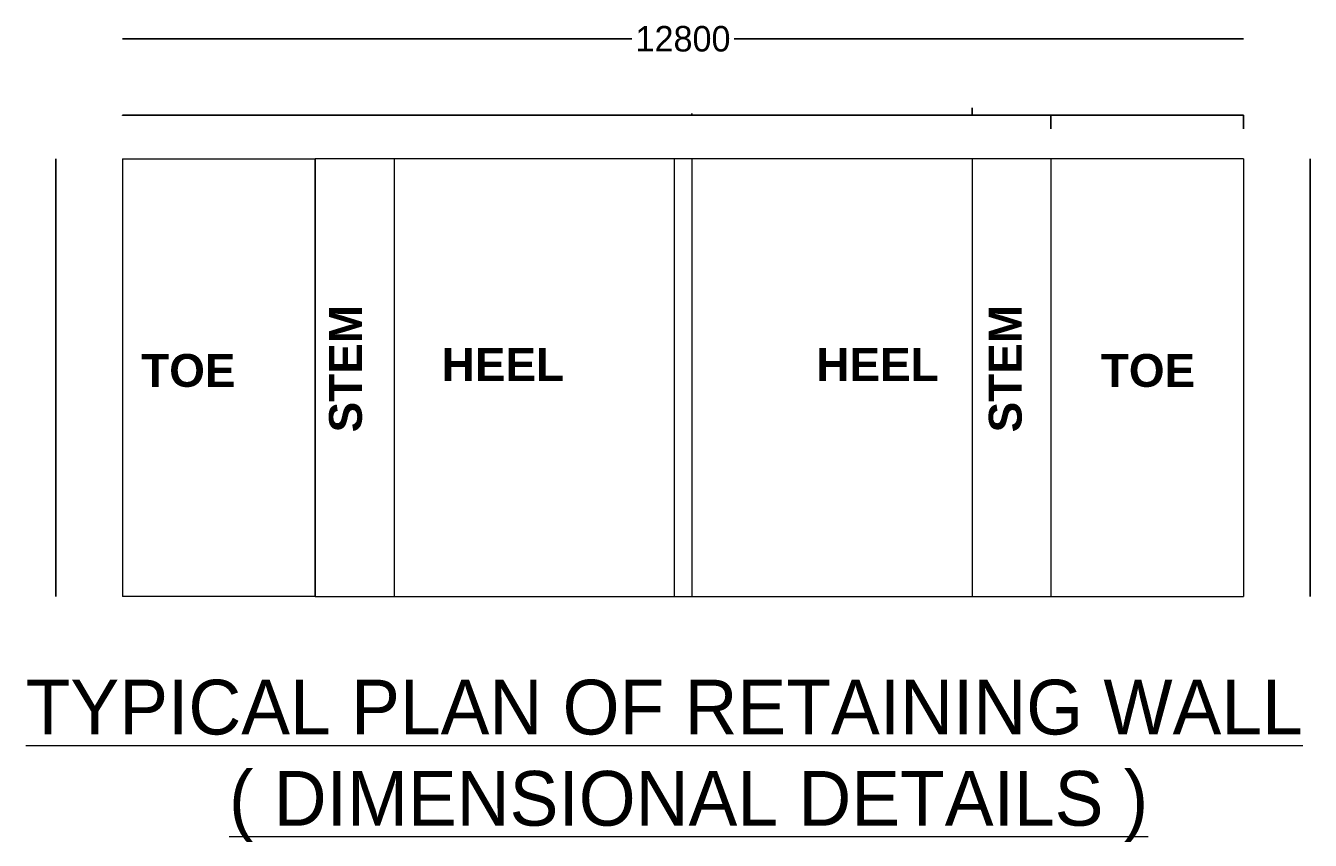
# Model space of a CAD drawing. Header units: millimetres. Extents: x -20950785 to 389010297, y -11535949 to 14056629.
# Tile 29 of 256: x 8796247 to 8871686, y -1840327 to -1792475. Entities that reach past the tile are written whole.
import ezdxf

# ---------------------------------------------------------------- set-up
doc = ezdxf.new("R2010")
doc.units = ezdxf.units.MM
doc.header["$LTSCALE"] = 60
doc.header["$MEASUREMENT"] = 0
doc.layers.add('AAA', color=210, linetype='Continuous')
doc.layers.add('TEXT', color=7, linetype='Continuous')
doc.dimstyles.get("Standard").update_dxf_attribs({"dimtxt": 400, "dimasz": 215, "dimexe": 0.18, "dimexo": 0.0625, "dimgap": 0.09, "dimtad": 0, "dimtih": 1, "dimtoh": 1, "dimdec": 0, "dimzin": 4, "dimdsep": 46, "dimtxsty": 'Standard', "dimblk": 'OPEN90', "dimcen": 0, "dimadec": 0, "dimazin": 1, "dimtfac": 1, "dimtdec": 0, "dimtix": 1, "dimtofl": 0, "dimtmove": 0, "dimatfit": 3, "dimldrblk": 'OPEN30', "dimfxl": 1, "dimtolj": 1, "dimtzin": 0, "dimarcsym": 0})

# ---------------------------------------------------------------- blocks, each defined once
blk = doc.blocks.new('_Open90')
at = {"color": 0, "linetype": 'ByBlock', "lineweight": -2}
for p, q in [((0, 0), (-1, 0)), ((-0.5, 0.5), (0, 0)), ((0, 0), (-0.5, -0.5))]:
    blk.add_line(p, q, dxfattribs=at)
blk = doc.blocks.new('*D633')
at = {"layer": 'Defpoints', "color": 0, "lineweight": 9, "ltscale": 2, "transparency": 16777216}
for p in [(8871684, -1800295), (8871684, -1800295), (8871684, -1826009)]:
    blk.add_point(p, dxfattribs=at)
at = {"layer": 'TEXT', "color": 0, "lineweight": -2, "ltscale": 2, "transparency": 16777216}
for p, q in [((8871684, -1800295), (8871684, -1800295)), ((8871684, -1800296), (8871684, -1813145)), ((8871684, -1826008), (8871684, -1813159)), ((8871684, -1826009), (8871684, -1826009))]:
    blk.add_line(p, q, dxfattribs=at)
for p, rotation in [((8871684, -1800295), 90), ((8871684, -1826009), 270)]:
    blk.add_blockref('_Open90', p, dxfattribs=dict(at, rotation=rotation))
at = {"layer": 'TEXT', "color": 0, "lineweight": 9, "ltscale": 2, "transparency": 16777216, "insert": (8871684, -1813152), "char_height": 1.7, "attachment_point": 5, "rotation": 270}
blk.add_mtext('\\A1;{\\H2.35294x;7650}', dxfattribs=at)
blk = doc.blocks.new('_Open30')
at = {"color": 0, "linetype": 'ByBlock', "lineweight": -2}
for p, q in [((-1, 0), (0, 0)), ((0, 0), (-1, 0)), ((0, 0), (-1, 0))]:
    blk.add_line(p, q, dxfattribs=at)
blk = doc.blocks.new('*D634')
at = {"layer": 'Defpoints', "color": 0, "lineweight": 9, "ltscale": 2, "transparency": 16777216}
for p in [(8801934, -1793252), (8801934, -1793252), (8867763, -1793252)]:
    blk.add_point(p, dxfattribs=at)
at = {"layer": 'TEXT', "color": 0, "lineweight": -2, "ltscale": 2, "transparency": 16777216}
for p, q in [((8801934, -1793252), (8801934, -1793252)), ((8801939, -1793252), (8831849, -1793252)), ((8867758, -1793252), (8837849, -1793252)), ((8867763, -1793252), (8867763, -1793252))]:
    blk.add_line(p, q, dxfattribs=at)
at = {"layer": 'TEXT', "color": 0, "lineweight": -2, "ltscale": 2, "transparency": 16777216, "xscale": 5, "yscale": 5, "zscale": 5, "rotation": 180}
blk.add_blockref('_Open90', (8801934, -1793252), dxfattribs=at)
at = {"layer": 'TEXT', "color": 0, "lineweight": -2, "ltscale": 2, "transparency": 16777216, "xscale": 5, "yscale": 5, "zscale": 5}
blk.add_blockref('_Open90', (8867763, -1793252), dxfattribs=at)
at = {"layer": 'TEXT', "color": 0, "lineweight": 9, "ltscale": 2, "transparency": 16777216, "insert": (8834849, -1793252), "char_height": 1.7, "attachment_point": 5}
blk.add_mtext('\\A1;{\\H882.35294x;12800}', dxfattribs=at)
blk = doc.blocks.new('*D635')
at = {"layer": 'Defpoints', "color": 0, "lineweight": 9, "ltscale": 2, "transparency": 16777216}
for p in [(8798019, -1800295), (8798019, -1800295), (8798019, -1826009)]:
    blk.add_point(p, dxfattribs=at)
at = {"layer": 'TEXT', "color": 0, "lineweight": -2, "ltscale": 2, "transparency": 16777216}
for p, q in [((8798019, -1800295), (8798019, -1800295)), ((8798019, -1800296), (8798019, -1813145)), ((8798019, -1826008), (8798019, -1813159)), ((8798019, -1826009), (8798019, -1826009))]:
    blk.add_line(p, q, dxfattribs=at)
for p, rotation in [((8798019, -1800295), 90), ((8798019, -1826009), 270)]:
    blk.add_blockref('_Open90', p, dxfattribs=dict(at, rotation=rotation))
at = {"layer": 'TEXT', "color": 0, "lineweight": 9, "ltscale": 2, "transparency": 16777216, "insert": (8798019, -1813152), "char_height": 1.7, "attachment_point": 5, "rotation": 90}
blk.add_mtext('\\A1;{\\H2.35294x;7650}', dxfattribs=at)
blk = doc.blocks.new('*D636')
at = {"layer": 'Defpoints', "color": 0, "lineweight": 9, "ltscale": 2, "transparency": 16777216}
for p in [(8856449, -1797730), (8856449, -1798529), (8867763, -1798529)]:
    blk.add_point(p, dxfattribs=at)
at = {"layer": 'TEXT', "color": 0, "lineweight": -2, "ltscale": 2, "transparency": 16777216}
for p, q in [((8856449, -1798529), (8856449, -1797730)), ((8856450, -1797730), (8862101, -1797730)), ((8867762, -1797730), (8862111, -1797730)), ((8867763, -1798529), (8867763, -1797730))]:
    blk.add_line(p, q, dxfattribs=at)
at = {"layer": 'TEXT', "color": 0, "lineweight": -2, "ltscale": 2, "transparency": 16777216, "rotation": 180}
blk.add_blockref('_Open90', (8856449, -1797730), dxfattribs=at)
at = {"layer": 'TEXT', "color": 0, "lineweight": -2, "ltscale": 2, "transparency": 16777216}
blk.add_blockref('_Open90', (8867763, -1797730), dxfattribs=at)
at = {"layer": 'TEXT', "color": 0, "lineweight": 9, "ltscale": 2, "transparency": 16777216, "insert": (8862106, -1797730), "char_height": 1.7, "attachment_point": 5}
blk.add_mtext('\\A1;{\\H1.76471x;2200}', dxfattribs=at)
blk = doc.blocks.new('*D637')
at = {"layer": 'Defpoints', "color": 0, "lineweight": 9, "ltscale": 2, "transparency": 16777216}
for p in [(8851820, -1797730), (8851820, -1797730), (8856449, -1797730)]:
    blk.add_point(p, dxfattribs=at)
at = {"layer": 'TEXT', "color": 0, "lineweight": -2, "ltscale": 2, "transparency": 16777216}
for p, q in [((8851820, -1797730), (8851820, -1797730)), ((8851821, -1797730), (8854131, -1797730)), ((8856448, -1797730), (8854138, -1797730)), ((8856449, -1797730), (8856449, -1797730))]:
    blk.add_line(p, q, dxfattribs=at)
at = {"layer": 'TEXT', "color": 0, "lineweight": -2, "ltscale": 2, "transparency": 16777216, "rotation": 180}
blk.add_blockref('_Open90', (8851820, -1797730), dxfattribs=at)
at = {"layer": 'TEXT', "color": 0, "lineweight": -2, "ltscale": 2, "transparency": 16777216}
blk.add_blockref('_Open90', (8856449, -1797730), dxfattribs=at)
at = {"layer": 'TEXT', "color": 0, "lineweight": 9, "ltscale": 2, "transparency": 16777216, "insert": (8854134, -1797730), "char_height": 1.7, "attachment_point": 5}
blk.add_mtext('\\A1;{\\H1.76471x;900}', dxfattribs=at)
blk = doc.blocks.new('*D638')
at = {"layer": 'Defpoints', "color": 0, "lineweight": 9, "ltscale": 2, "transparency": 16777216}
for p in [(8835363, -1797633), (8851820, -1797304), (8835363, -1797737)]:
    blk.add_point(p, dxfattribs=at)
at = {"layer": 'TEXT', "color": 0, "lineweight": -2, "ltscale": 2, "transparency": 16777216}
for p, q in [((8835363, -1797633), (8835363, -1797737)), ((8851820, -1797304), (8851820, -1797737)), ((8835364, -1797737), (8843586, -1797737)), ((8851819, -1797737), (8843597, -1797737))]:
    blk.add_line(p, q, dxfattribs=at)
at = {"layer": 'TEXT', "color": 0, "lineweight": -2, "ltscale": 2, "transparency": 16777216, "rotation": 180}
blk.add_blockref('_Open90', (8835363, -1797737), dxfattribs=at)
at = {"layer": 'TEXT', "color": 0, "lineweight": -2, "ltscale": 2, "transparency": 16777216}
blk.add_blockref('_Open90', (8851820, -1797737), dxfattribs=at)
at = {"layer": 'TEXT', "color": 0, "lineweight": 9, "ltscale": 2, "transparency": 16777216, "insert": (8843592, -1797737), "char_height": 1.7, "attachment_point": 5}
blk.add_mtext('\\A1;{\\H1.76471x;3200}', dxfattribs=at)
blk = doc.blocks.new('*D639')
at = {"layer": 'Defpoints', "color": 0, "lineweight": 9, "ltscale": 2, "transparency": 16777216}
for p in [(8834334, -1797737), (8834334, -1797737), (8835363, -1797737)]:
    blk.add_point(p, dxfattribs=at)
at = {"layer": 'TEXT', "color": 0, "lineweight": -2, "ltscale": 2, "transparency": 16777216}
for p, q in [((8834334, -1797737), (8834334, -1797737)), ((8834335, -1797737), (8834845, -1797737)), ((8835362, -1797737), (8834852, -1797737)), ((8835363, -1797737), (8835363, -1797737))]:
    blk.add_line(p, q, dxfattribs=at)
at = {"layer": 'TEXT', "color": 0, "lineweight": -2, "ltscale": 2, "transparency": 16777216, "rotation": 180}
blk.add_blockref('_Open90', (8834334, -1797737), dxfattribs=at)
at = {"layer": 'TEXT', "color": 0, "lineweight": -2, "ltscale": 2, "transparency": 16777216}
blk.add_blockref('_Open90', (8835363, -1797737), dxfattribs=at)
at = {"layer": 'TEXT', "color": 0, "lineweight": 9, "ltscale": 2, "transparency": 16777216, "insert": (8834849, -1797737), "char_height": 1.7, "attachment_point": 5}
blk.add_mtext('\\A1;{\\H1.76471x;200}', dxfattribs=at)
blk = doc.blocks.new('*D640')
at = {"layer": 'Defpoints', "color": 0, "lineweight": 9, "ltscale": 2, "transparency": 16777216}
for p in [(8817877, -1797737), (8817877, -1797737), (8834334, -1797737)]:
    blk.add_point(p, dxfattribs=at)
at = {"layer": 'TEXT', "color": 0, "lineweight": -2, "ltscale": 2, "transparency": 16777216}
for p, q in [((8817877, -1797737), (8817877, -1797737)), ((8817878, -1797737), (8826101, -1797737)), ((8834333, -1797737), (8826111, -1797737)), ((8834334, -1797737), (8834334, -1797737))]:
    blk.add_line(p, q, dxfattribs=at)
at = {"layer": 'TEXT', "color": 0, "lineweight": -2, "ltscale": 2, "transparency": 16777216, "rotation": 180}
blk.add_blockref('_Open90', (8817877, -1797737), dxfattribs=at)
at = {"layer": 'TEXT', "color": 0, "lineweight": -2, "ltscale": 2, "transparency": 16777216}
blk.add_blockref('_Open90', (8834334, -1797737), dxfattribs=at)
at = {"layer": 'TEXT', "color": 0, "lineweight": 9, "ltscale": 2, "transparency": 16777216, "insert": (8826106, -1797737), "char_height": 1.7, "attachment_point": 5}
blk.add_mtext('\\A1;{\\H1.76471x;3200}', dxfattribs=at)
blk = doc.blocks.new('*D641')
at = {"layer": 'Defpoints', "color": 0, "lineweight": 9, "ltscale": 2, "transparency": 16777216}
for p in [(8813249, -1797737), (8813249, -1797771), (8817877, -1797771)]:
    blk.add_point(p, dxfattribs=at)
at = {"layer": 'TEXT', "color": 0, "lineweight": -2, "ltscale": 2, "transparency": 16777216}
for p, q in [((8813249, -1797771), (8813249, -1797737)), ((8813250, -1797737), (8815559, -1797737)), ((8817876, -1797737), (8815567, -1797737)), ((8817877, -1797771), (8817877, -1797737))]:
    blk.add_line(p, q, dxfattribs=at)
at = {"layer": 'TEXT', "color": 0, "lineweight": -2, "ltscale": 2, "transparency": 16777216, "rotation": 180}
blk.add_blockref('_Open90', (8813249, -1797737), dxfattribs=at)
at = {"layer": 'TEXT', "color": 0, "lineweight": -2, "ltscale": 2, "transparency": 16777216}
blk.add_blockref('_Open90', (8817877, -1797737), dxfattribs=at)
at = {"layer": 'TEXT', "color": 0, "lineweight": 9, "ltscale": 2, "transparency": 16777216, "insert": (8815563, -1797737), "char_height": 1.7, "attachment_point": 5}
blk.add_mtext('\\A1;{\\H1.76471x;900}', dxfattribs=at)
blk = doc.blocks.new('*D642')
at = {"layer": 'Defpoints', "color": 0, "lineweight": 9, "ltscale": 2, "transparency": 16777216}
for p in [(8801934, -1797737), (8801934, -1797759), (8813249, -1797737)]:
    blk.add_point(p, dxfattribs=at)
at = {"layer": 'TEXT', "color": 0, "lineweight": -2, "ltscale": 2, "transparency": 16777216}
for p, q in [((8801934, -1797759), (8801934, -1797737)), ((8801935, -1797737), (8807586, -1797737)), ((8813248, -1797737), (8807597, -1797737)), ((8813249, -1797737), (8813249, -1797737))]:
    blk.add_line(p, q, dxfattribs=at)
at = {"layer": 'TEXT', "color": 0, "lineweight": -2, "ltscale": 2, "transparency": 16777216, "rotation": 180}
blk.add_blockref('_Open90', (8801934, -1797737), dxfattribs=at)
at = {"layer": 'TEXT', "color": 0, "lineweight": -2, "ltscale": 2, "transparency": 16777216}
blk.add_blockref('_Open90', (8813249, -1797737), dxfattribs=at)
at = {"layer": 'TEXT', "color": 0, "lineweight": 9, "ltscale": 2, "transparency": 16777216, "insert": (8807592, -1797737), "char_height": 1.7, "attachment_point": 5}
blk.add_mtext('\\A1;{\\H1.76471x;2200}', dxfattribs=at)

msp = doc.modelspace()

# ---------------------------------------------------------------- linework, layer by layer
at = {"layer": 'AAA', "color": 7, "lineweight": 9, "ltscale": 5000}
for p, q in [((8801934.39, -1800294.97), (8801934.39, -1826009.27)), ((8801934.39, -1800294.97), (8813248.68, -1800294.97)), ((8813248.68, -1826009.27), (8813248.68, -1800294.97)), ((8813248.68, -1800294.97), (8813248.68, -1826009.27)), ((8867762.99, -1800294.97), (8813248.68, -1800294.97)), ((8817877.25, -1800294.97), (8817877.25, -1826009.27)), ((8834334.4, -1800294.97), (8834334.4, -1826009.27)), ((8835362.98, -1800294.97), (8835362.98, -1826009.27)), ((8851820.13, -1800294.97), (8851820.13, -1826009.27)), ((8856448.7, -1800294.97), (8856448.7, -1826009.27)), ((8856448.7, -1800294.97), (8856448.7, -1826009.27)), ((8867762.99, -1800294.97), (8867762.99, -1826009.27)), ((8813248.68, -1826009.27), (8801934.39, -1826009.27)), ((8813248.68, -1826009.27), (8867762.99, -1826009.27))]:
    msp.add_line(p, q, dxfattribs=at)

# ---------------------------------------------------------------- texts
at = {"layer": 'AAA', "color": 7, "lineweight": 9, "char_height": 1928.5714, "width": 12885.5277, "attachment_point": 1, "rotation": 90}
for insert in [(8814060.23, -1816366.07), (8852806.72, -1816366.07)]:
    msp.add_mtext('{\\fArial|b1|i0|c0|p34;STEM}', dxfattribs=dict(at, insert=insert))
at = {"layer": 'AAA', "color": 7, "lineweight": 9, "attachment_point": 1}
for s, insert, char_height, width in [('{\\fArial|b1|i0|c0|p34;TOE}', (8803030.71, -1811762.16), 1928.5714, 12885.5277), ('{\\fArial|b1|i0|c0|p34;HEEL}', (8820678.73, -1811412.74), 1928.5714, 12885.5277), ('{\\fArial|b1|i0|c0|p34;HEEL}', (8842678.93, -1811412.74), 1928.5714, 12885.5277), ('{\\fArial|b1|i0|c0|p34;TOE}', (8859386.13, -1811762.16), 1928.5714, 12885.5277), ('{\\LTYPICAL PLAN OF RETAINING WALL\\P}          {\\L( DIMENSIONAL DETAILS )}', (8796247.18, -1830895.4), 3214.2857, 80387.8232)]:
    msp.add_mtext(s, dxfattribs=dict(at, insert=insert, char_height=char_height, width=width))

# ---------------------------------------------------------------- dimensions: what is measured, and where the dimension line sits
at = {"layer": 'TEXT', "color": 7, "lineweight": 9, "ltscale": 2}
for base, p1, p2, text, override, picture, middle in [((8801934.39, -1793251.74), (8867762.99, -1793251.74), (8801934.39, -1793251.74), '{\\H882.35294x;12800}', {"dimtxt": 1.7, "dimasz": 5}, '*D634', (8834848.69, -1793251.74)), ((8834334.4, -1797736.89), (8835362.98, -1797736.89), (8834334.4, -1797736.89), '{\\H1.76471x;200}', {"dimtxt": 1.7, "dimasz": 1}, '*D639', (8834848.69, -1797736.89))]:
    dim = msp.add_linear_dim(base=base, p1=p1, p2=p2, angle=180, text=text, dimstyle='Standard', override=override, dxfattribs=at)
    dim.commit()
    dim.dimension.update_dxf_attribs({"geometry": picture, "text_midpoint": middle, "dimtype": 160})
for base, p1, p2, text, picture, middle in [((8835362.98, -1797736.89), (8851820.13, -1797304.26), (8835362.98, -1797632.68), '{\\H1.76471x;3200}', '*D638', (8843591.55, -1797736.89)), ((8801934.39, -1797736.89), (8813248.68, -1797736.89), (8801934.39, -1797758.81), '{\\H1.76471x;2200}', '*D642', (8807591.53, -1797736.89)), ((8813248.68, -1797736.89), (8817877.25, -1797771.35), (8813248.68, -1797771.35), '{\\H1.76471x;900}', '*D641', (8815562.97, -1797736.89)), ((8817877.25, -1797736.89), (8834334.4, -1797736.89), (8817877.25, -1797736.89), '{\\H1.76471x;3200}', '*D640', (8826105.83, -1797736.89)), ((8851820.13, -1797729.99), (8856448.7, -1797729.99), (8851820.13, -1797729.99), '{\\H1.76471x;900}', '*D637', (8854134.41, -1797729.99)), ((8856448.7, -1797729.99), (8867762.99, -1798528.7), (8856448.7, -1798528.7), '{\\H1.76471x;2200}', '*D636', (8862105.85, -1797729.99))]:
    dim = msp.add_linear_dim(base=base, p1=p1, p2=p2, angle=180, text=text, dimstyle='Standard', override={"dimtxt": 1.7, "dimasz": 1}, dxfattribs=at)
    dim.commit()
    dim.dimension.update_dxf_attribs({"geometry": picture, "text_midpoint": middle})
for base, p1, p2, picture, middle, turn in [((8798019.21, -1800294.97), (8798019.21, -1826009.27), (8798019.21, -1800294.97), '*D635', (8798019.21, -1813152.12), 90), ((8871684.01, -1800294.97), (8871684.01, -1826009.27), (8871684.01, -1800294.97), '*D633', (8871684.01, -1813152.12), 270)]:
    dim = msp.add_linear_dim(base=base, p1=p1, p2=p2, angle=270, text='{\\H2.35294x;7650}', dimstyle='Standard', override={"dimtxt": 1.7, "dimasz": 1}, dxfattribs=at)
    dim.commit()
    dim.dimension.update_dxf_attribs({"geometry": picture, "text_midpoint": middle, "dimtype": 160, "text_rotation": turn})

doc.saveas('drawing.dxf')
